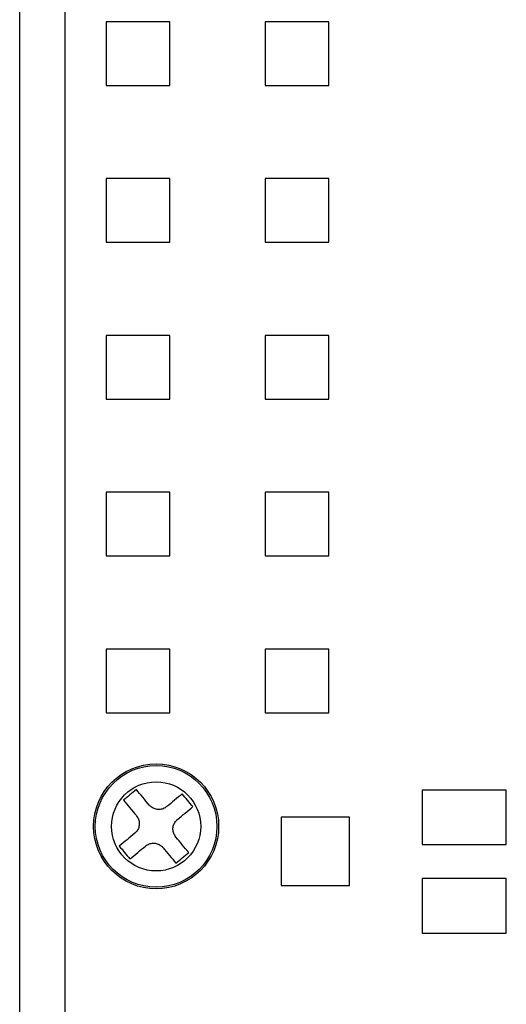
# Model space of a CAD drawing. Header units: millimetres. Extents: x 11 to 199, y 5 to 292.
# Tile 4 of 11: x 36 to 57, y 61 to 104. Entities that reach past the tile are written whole.
import ezdxf

# ---------------------------------------------------------------- set-up
doc = ezdxf.new("R2010")
doc.units = ezdxf.units.MM

msp = doc.modelspace()

# ---------------------------------------------------------------- linework, layer by layer
at = {"color": 7, "linetype": 'Continuous', "lineweight": 30}
for p, q in [((35.978, 18.95), (35.978, 164.95)), ((37.978, 18.95), (37.978, 164.95)), ((39.778, 104.35), (39.778, 101.55)), ((42.578, 104.35), (39.778, 104.35)), ((42.578, 101.55), (42.578, 104.35)), ((49.578, 104.35), (46.778, 104.35)), ((46.778, 104.35), (46.778, 101.55)), ((49.578, 101.55), (49.578, 104.35)), ((39.778, 101.55), (42.578, 101.55)), ((46.778, 101.55), (49.578, 101.55)), ((42.578, 97.45), (39.778, 97.45)), ((39.778, 97.45), (39.778, 94.65)), ((42.578, 94.65), (42.578, 97.45)), ((46.778, 97.45), (46.778, 94.65)), ((49.578, 97.45), (46.778, 97.45)), ((49.578, 94.65), (49.578, 97.45)), ((39.778, 94.65), (42.578, 94.65)), ((46.778, 94.65), (49.578, 94.65)), ((39.778, 90.55), (39.778, 87.75)), ((42.578, 90.55), (39.778, 90.55)), ((42.578, 87.75), (42.578, 90.55)), ((46.778, 90.55), (46.778, 87.75)), ((49.578, 90.55), (46.778, 90.55)), ((49.578, 87.75), (49.578, 90.55)), ((39.778, 87.75), (42.578, 87.75)), ((46.778, 87.75), (49.578, 87.75)), ((39.778, 83.65), (39.778, 80.85)), ((42.578, 83.65), (39.778, 83.65)), ((42.578, 80.85), (42.578, 83.65)), ((49.578, 83.65), (46.778, 83.65)), ((46.778, 83.65), (46.778, 80.85)), ((49.578, 80.85), (49.578, 83.65)), ((39.778, 80.85), (42.578, 80.85)), ((46.778, 80.85), (49.578, 80.85)), ((39.778, 76.75), (39.778, 73.95)), ((42.578, 76.75), (39.778, 76.75)), ((42.578, 73.95), (42.578, 76.75)), ((46.778, 76.75), (46.778, 73.95)), ((49.578, 76.75), (46.778, 76.75)), ((49.578, 73.95), (49.578, 76.75)), ((39.778, 73.95), (42.578, 73.95)), ((46.778, 73.95), (49.578, 73.95)), ((53.678, 70.55), (53.678, 68.15)), ((57.378, 70.55), (53.678, 70.55)), ((57.378, 68.15), (57.378, 70.55)), ((47.478, 69.35), (47.478, 66.35)), ((50.478, 69.35), (47.478, 69.35)), ((50.478, 66.35), (50.478, 69.35)), ((53.678, 68.15), (57.378, 68.15)), ((47.478, 66.35), (50.478, 66.35)), ((57.378, 66.65), (53.678, 66.65)), ((53.678, 66.65), (53.678, 64.25)), ((57.378, 64.25), (57.378, 66.65)), ((53.678, 64.25), (57.378, 64.25))]:
    msp.add_line(p, q, dxfattribs=at)
at = {"color": 7, "linetype": 'Continuous', "lineweight": 30, "flags": 128}
for points in [[(41.109, 70.569), (41.039, 70.51), (40.969, 70.452), (40.898, 70.393), (40.827, 70.334), (40.757, 70.276), (40.686, 70.217), (40.616, 70.159), (40.545, 70.1)], [(41.674, 69.889), (41.603, 69.975), (41.532, 70.061), (41.461, 70.146), (41.39, 70.231), (41.319, 70.316), (41.249, 70.401), (41.179, 70.485), (41.109, 70.569)], [(43.128, 70.383), (43.044, 70.313), (42.96, 70.243), (42.875, 70.173), (42.79, 70.102), (42.705, 70.031), (42.62, 69.961), (42.534, 69.889), (42.449, 69.818)], [(43.597, 69.819), (43.538, 69.889), (43.48, 69.96), (43.421, 70.03), (43.362, 70.101), (43.304, 70.171), (43.245, 70.242), (43.186, 70.312), (43.128, 70.383)], [(40.545, 70.1), (40.615, 70.016), (40.685, 69.932), (40.755, 69.847), (40.826, 69.763), (40.897, 69.677), (40.968, 69.592), (41.039, 69.507), (41.11, 69.421)], [(42.917, 69.254), (43.003, 69.325), (43.089, 69.397), (43.174, 69.467), (43.259, 69.538), (43.344, 69.609), (43.429, 69.679), (43.513, 69.749), (43.597, 69.819)], [(41.039, 68.646), (40.953, 68.575), (40.867, 68.504), (40.782, 68.433), (40.697, 68.362), (40.612, 68.292), (40.528, 68.221), (40.443, 68.151), (40.359, 68.082)], [(43.411, 67.8), (43.341, 67.884), (43.271, 67.968), (43.201, 68.053), (43.13, 68.138), (43.059, 68.223), (42.988, 68.308), (42.917, 68.394), (42.846, 68.48)], [(40.359, 68.082), (40.418, 68.011), (40.477, 67.941), (40.535, 67.87), (40.594, 67.8), (40.652, 67.729), (40.711, 67.659), (40.77, 67.588), (40.828, 67.518)], [(40.828, 67.518), (40.912, 67.587), (40.996, 67.657), (41.081, 67.728), (41.166, 67.798), (41.251, 67.869), (41.336, 67.94), (41.422, 68.011), (41.507, 68.082)], [(42.282, 68.011), (42.353, 67.925), (42.424, 67.839), (42.495, 67.754), (42.566, 67.669), (42.637, 67.584), (42.707, 67.5), (42.777, 67.415), (42.847, 67.332)], [(42.847, 67.332), (42.917, 67.39), (42.988, 67.449), (43.058, 67.507), (43.129, 67.566), (43.199, 67.625), (43.27, 67.683), (43.34, 67.742), (43.411, 67.8)]]:
    msp.add_lwpolyline(points, dxfattribs=at)
at = {"color": 7, "linetype": 'Continuous', "lineweight": 30}
for radius in [2.75, 2.676, 1.96]:
    msp.add_circle((41.978, 68.95), radius, dxfattribs=at)
for points, knots in [([(42.449, 69.818), (42.398, 69.784), (42.296, 69.714), (42.11, 69.681), (41.927, 69.708), (41.776, 69.783), (41.704, 69.858), (41.674, 69.889)], [0, 0, 0, 0, 0.2130428, 0.4264052, 0.6377776, 0.8482756, 1, 1, 1, 1]), ([(41.11, 69.421), (41.145, 69.37), (41.214, 69.268), (41.247, 69.082), (41.221, 68.899), (41.145, 68.748), (41.07, 68.676), (41.039, 68.646)], [0, 0, 0, 0, 0.2130411, 0.4264059, 0.6377776, 0.848275, 1, 1, 1, 1]), ([(42.846, 68.48), (42.811, 68.53), (42.742, 68.632), (42.709, 68.818), (42.735, 69.001), (42.811, 69.152), (42.886, 69.224), (42.917, 69.254)], [0, 0, 0, 0, 0.2130411, 0.4264059, 0.6377776, 0.848275, 1, 1, 1, 1]), ([(41.507, 68.082), (41.558, 68.117), (41.66, 68.186), (41.846, 68.219), (42.029, 68.193), (42.18, 68.117), (42.252, 68.042), (42.282, 68.011)], [0, 0, 0, 0, 0.213043, 0.426405, 0.637777, 0.848275, 1, 1, 1, 1])]:
    msp.add_open_spline(points, degree=3, knots=knots, dxfattribs=at)

doc.saveas('drawing.dxf')
